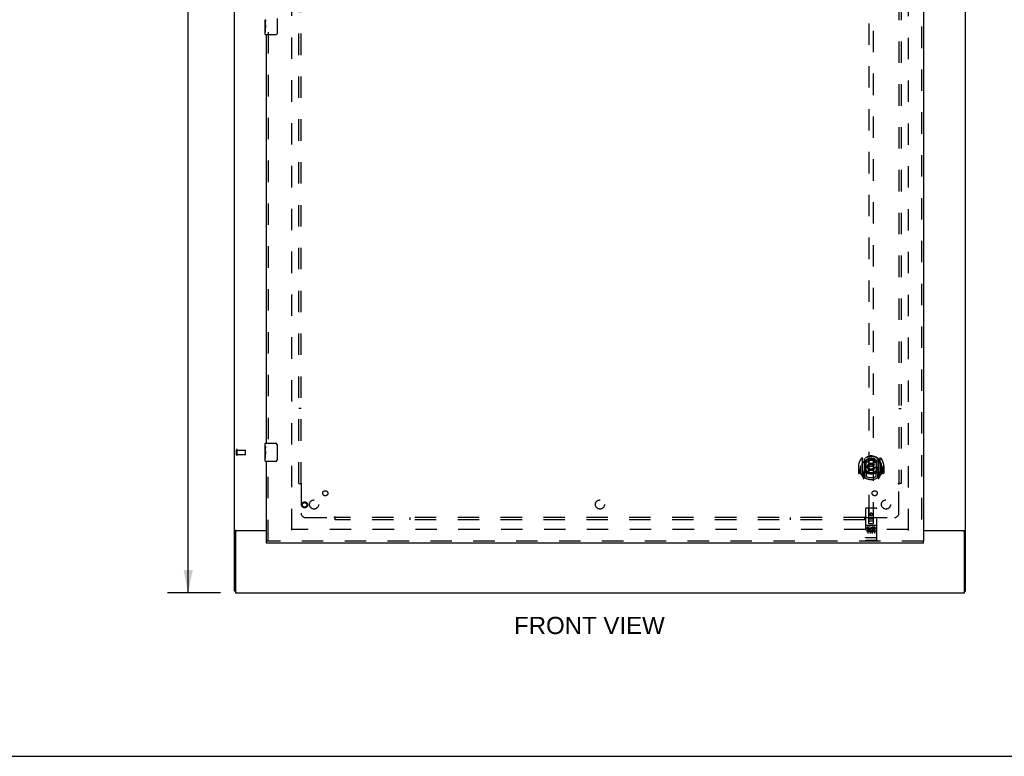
# Model space of a CAD drawing. Header units: inches. Extents: x 0 to 215, y 0 to 139.
# Tile 3 of 118: x 54 to 108, y 0 to 41. Entities that reach past the tile are written whole.
import ezdxf

# ---------------------------------------------------------------- set-up
doc = ezdxf.new("R2010")
doc.units = ezdxf.units.IN
doc.header["$LTSCALE"] = 11.804375
doc.header["$MEASUREMENT"] = 0
doc.linetypes.add('HIDDEN', pattern=[0.2, 0.1, -0.1])
doc.layers.get('0').update_dxf_attribs({"linetype": 'CONTINUOUS'})
for name, color, linetype in [('DEFAULT_2', 8, 'HIDDEN'), ('DIMENSIONS', 7, 'CONTINUOUS'), ('DOOR_ASSEMBLY', 7, 'CONTINUOUS'), ('SUBPANEL', 7, 'CONTINUOUS')]:
    doc.layers.add(name, color=color, linetype=linetype)
doc.styles.get("Standard").update_dxf_attribs({"font": 'arial.ttf'})
doc.dimstyles.new('DIMSTYLE_1', dxfattribs={"dimtxt": 0.946875, "dimasz": 1.2625, "dimexe": 0.09, "dimexo": 0.07, "dimgap": 0.0375, "dimtad": 0, "dimtih": 1, "dimtoh": 1, "dimzin": 4, "dimdsep": 46, "dimtxsty": 'Standard', "dimblk": '_FILLED', "dimblk1": '_FILLED', "dimblk2": '_FILLED', "dimcen": 0.09, "dimadec": 3, "dimazin": 1, "dimtfac": 1, "dimtdec": 3, "dimtofl": 0, "dimtmove": 0, "dimatfit": 3, "dimldrblk": '_FILLED', "dimfxl": 0, "dimtolj": 1, "dimtzin": 4, "dimarcsym": 0})

# ---------------------------------------------------------------- blocks, each defined once
blk = doc.blocks.new('_FILLED')
at = {"color": 0, "linetype": 'ByBlock'}
blk.add_solid([(0, 0), (-1, 0.2), (-1, -0.2)], dxfattribs=at)
blk = doc.blocks.new('*D19')
at = {"layer": 'DIMENSIONS', "color": 2, "linetype": 'Continuous'}
for p, q in [((65.304, 95.001), (62.38, 95.001)), ((63.516, 95.001), (63.516, 52.948)), ((63.516, 9.001), (63.516, 51.054)), ((65.304, 9.001), (62.38, 9.001))]:
    blk.add_line(p, q, dxfattribs=at)
at = {"layer": 'DIMENSIONS', "color": 2, "linetype": 'Continuous', "xscale": 1.2625, "yscale": 1.2625, "zscale": 1.2625}
for p, rotation in [((63.516, 95.001), 90), ((63.516, 9.001), 270)]:
    blk.add_blockref('_FILLED', p, dxfattribs=dict(at, rotation=rotation))
at = {"layer": 'DIMENSIONS', "color": 2, "linetype": 'Continuous', "insert": (63.516, 52.474), "char_height": 0.9469, "width": 3.30878, "attachment_point": 2, "line_spacing_factor": 0.9}
blk.add_mtext('86.00', dxfattribs=at)

msp = doc.modelspace()

# ---------------------------------------------------------------- linework, layer by layer
at = {"color": 3, "linetype": 'Continuous'}
for p, q in [((66.075, 9.105), (66.075, 94.897)), ((106.325, 9.105), (106.325, 94.897)), ((66.116, 12.449), (67.825, 12.449)), ((66.127, 12.358), (66.127, 9.001)), ((67.825, 12.418), (66.187, 12.418)), ((104.013, 12.449), (106.285, 12.449)), ((106.213, 12.418), (104.013, 12.418)), ((106.273, 9.001), (106.273, 12.358)), ((66.127, 9.001), (106.273, 9.001))]:
    msp.add_line(p, q, dxfattribs=at)
at = {"color": 7, "linetype": 'Continuous'}
for p, q in [((66.179, 12.418), (66.075, 12.418)), ((66.179, 12.417), (66.179, 12.418)), ((106.221, 12.418), (106.325, 12.418)), ((106.221, 12.418), (106.221, 12.417)), ((66.127, 9.105), (66.075, 9.105)), ((106.273, 9.105), (106.325, 9.105)), ((0, 0), (214.625, 0))]:
    msp.add_line(p, q, dxfattribs=at)
at = {"color": 3, "linetype": 'Continuous'}
for points in [[(66.116, 12.449), (66.114, 12.447), (66.112, 12.446), (66.11, 12.444), (66.107, 12.443), (66.104, 12.441), (66.101, 12.44), (66.098, 12.438), (66.095, 12.437), (66.092, 12.435), (66.09, 12.434), (66.087, 12.432), (66.085, 12.431), (66.082, 12.429), (66.08, 12.427), (66.079, 12.426), (66.077, 12.424), (66.076, 12.422), (66.076, 12.421), (66.076, 12.42), (66.075, 12.418)], [(106.285, 12.449), (106.287, 12.447), (106.289, 12.446), (106.291, 12.444), (106.294, 12.443), (106.297, 12.441), (106.3, 12.44), (106.306, 12.437)], [(106.306, 12.437), (106.308, 12.435), (106.311, 12.434), (106.314, 12.432), (106.316, 12.431), (106.318, 12.429), (106.321, 12.427), (106.322, 12.426), (106.323, 12.424), (106.324, 12.422), (106.325, 12.421), (106.325, 12.42), (106.325, 12.418)]]:
    msp.add_lwpolyline(points, dxfattribs=at)
at = {"color": 7, "linetype": 'Continuous'}
for points in [[(66.198, 12.449), (66.198, 12.447), (66.198, 12.446), (66.198, 12.444), (66.198, 12.443), (66.197, 12.441), (66.196, 12.439), (66.195, 12.437), (66.194, 12.436), (66.192, 12.434), (66.191, 12.433), (66.189, 12.431), (66.188, 12.43), (66.186, 12.429), (66.184, 12.427), (66.183, 12.426), (66.182, 12.424), (66.181, 12.423), (66.18, 12.421), (66.18, 12.42), (66.179, 12.418)], [(106.203, 12.449), (106.203, 12.447), (106.203, 12.446), (106.203, 12.444), (106.203, 12.443), (106.204, 12.441), (106.204, 12.439), (106.206, 12.437), (106.207, 12.436), (106.208, 12.434), (106.21, 12.433), (106.212, 12.431), (106.213, 12.43), (106.215, 12.429), (106.216, 12.427), (106.218, 12.426), (106.219, 12.424), (106.22, 12.423), (106.221, 12.421), (106.221, 12.42), (106.221, 12.418)]]:
    msp.add_lwpolyline(points, dxfattribs=at)
at = {"color": 3, "linetype": 'Continuous'}
for centre, start, end in [((66.187, 12.358), 90, 180), ((106.213, 12.358), 0, 90)]:
    msp.add_arc(centre, 0.06, start, end, dxfattribs=at)
at = {"layer": 'DEFAULT_2', "color": 8, "linetype": 'HIDDEN'}
for p, q in [((69.2, 91.553), (69.2, 12.449)), ((103.2, 12.449), (103.2, 91.553)), ((66.179, 16.609), (66.179, 16.893)), ((66.222, 16.609), (66.222, 16.893)), ((66.222, 16.875), (66.669, 16.875)), ((66.679, 16.637), (66.679, 16.865)), ((66.222, 16.627), (66.669, 16.627)), ((103.186, 12.501), (69.214, 12.501))]:
    msp.add_line(p, q, dxfattribs=at)
for centre, radius, start, end in [((66.201, 16.893), 0.0215, 360, 180), ((66.669, 16.865), 0.01, 360, 90), ((66.201, 16.609), 0.0215, 180, 0), ((66.669, 16.637), 0.01, 270, 0)]:
    msp.add_arc(centre, radius, start, end, dxfattribs=at)
at = {"layer": 'DOOR_ASSEMBLY', "color": 8, "linetype": 'HIDDEN'}
for p, q in [((103.909, 92.147), (103.909, 11.855)), ((101.013, 49.83), (101.013, 12.828)), ((101.263, 12.828), (101.263, 49.83)), ((67.929, 39.906), (67.929, 17.096)), ((67.929, 11.855), (67.929, 16.406)), ((100.638, 16.456), (100.638, 15.489)), ((100.755, 16.402), (100.755, 15.386)), ((100.763, 16.377), (100.763, 15.374)), ((100.855, 15.654), (100.855, 16.285)), ((100.863, 16.338), (100.863, 16.235)), ((100.975, 16.312), (101.005, 15.972)), ((101.301, 16.312), (101.27, 15.972)), ((101.413, 16.235), (101.413, 16.338)), ((101.42, 16.285), (101.42, 15.654)), ((101.513, 16.377), (101.513, 15.374)), ((101.52, 16.402), (101.52, 15.386)), ((101.638, 15.489), (101.638, 16.456)), ((100.453, 15.972), (100.438, 15.972)), ((100.438, 15.972), (100.438, 15.599)), ((100.555, 15.972), (100.57, 15.972)), ((100.555, 15.972), (100.555, 15.584)), ((100.563, 16.019), (100.563, 16.022)), ((100.563, 15.561), (100.563, 16.019)), ((100.975, 15.628), (101.005, 15.972)), ((101.27, 15.972), (101.005, 15.972)), ((101.301, 15.628), (101.27, 15.972)), ((101.72, 15.972), (101.705, 15.972)), ((101.713, 16.019), (101.713, 16.022)), ((101.713, 15.561), (101.713, 16.019)), ((101.72, 15.972), (101.72, 15.584)), ((101.838, 15.972), (101.823, 15.972)), ((101.838, 15.972), (101.838, 15.599)), ((100.555, 15.584), (100.453, 15.584)), ((100.555, 15.584), (100.563, 15.599)), ((100.642, 15.478), (100.713, 15.303)), ((100.755, 15.643), (100.695, 15.643)), ((100.695, 15.643), (100.695, 15.493)), ((100.695, 15.493), (100.763, 15.493)), ((100.733, 15.547), (100.704, 15.501)), ((100.734, 15.383), (100.738, 15.38)), ((100.741, 15.305), (100.755, 15.386)), ((100.833, 15.324), (100.763, 15.433)), ((100.765, 15.606), (100.765, 15.399)), ((100.855, 15.644), (100.783, 15.644)), ((100.851, 15.626), (100.785, 15.626)), ((100.863, 15.674), (100.863, 15.421)), ((101.413, 15.421), (101.413, 15.674)), ((101.493, 15.644), (101.42, 15.644)), ((101.49, 15.626), (101.425, 15.626)), ((101.513, 15.433), (101.443, 15.324)), ((101.51, 15.399), (101.51, 15.606)), ((101.513, 15.493), (101.58, 15.493)), ((101.58, 15.643), (101.52, 15.643)), ((101.52, 15.386), (101.535, 15.305)), ((101.541, 15.382), (101.542, 15.383)), ((101.542, 15.383), (101.542, 15.383)), ((101.542, 15.383), (101.542, 15.383)), ((101.572, 15.501), (101.543, 15.547)), ((101.563, 15.303), (101.634, 15.478)), ((101.58, 15.493), (101.58, 15.643)), ((101.712, 15.599), (101.72, 15.584)), ((101.823, 15.584), (101.72, 15.584)), ((100.825, 13.638), (100.825, 11.913)), ((101.42, 13.668), (100.855, 13.668)), ((101.011, 12.828), (101.008, 13.638)), ((101.264, 12.828), (101.268, 13.638)), ((101.45, 11.913), (101.45, 13.638)), ((101.01, 13.078), (101.265, 13.078)), ((101.138, 13.401), (101.075, 13.365)), ((101.075, 13.365), (101.085, 13.359)), ((101.075, 13.365), (101.075, 13.293)), ((101.075, 13.293), (101.085, 13.298)), ((101.075, 13.293), (101.138, 13.256)), ((101.138, 13.389), (101.085, 13.359)), ((101.085, 13.359), (101.085, 13.298)), ((101.085, 13.298), (101.138, 13.268)), ((101.2, 13.365), (101.138, 13.401)), ((101.138, 13.401), (101.138, 13.389)), ((101.19, 13.359), (101.138, 13.389)), ((101.138, 13.268), (101.19, 13.298)), ((101.138, 13.256), (101.2, 13.293)), ((101.138, 13.256), (101.138, 13.268)), ((101.2, 13.365), (101.19, 13.359)), ((101.19, 13.298), (101.19, 13.359)), ((101.2, 13.293), (101.19, 13.298)), ((101.2, 13.293), (101.2, 13.365)), ((101.42, 12.711), (100.855, 12.711)), ((100.993, 12.589), (100.901, 12.589)), ((100.901, 12.589), (100.901, 12.547)), ((100.993, 12.547), (100.901, 12.547)), ((100.927, 12.695), (101.099, 12.695)), ((100.95, 12.58), (100.95, 12.274)), ((100.997, 12.503), (100.951, 12.503)), ((101.011, 12.828), (101.013, 12.828)), ((101.013, 12.828), (101.263, 12.828)), ((101.223, 12.953), (101.053, 12.953)), ((101.075, 12.58), (101.075, 12.274)), ((101.177, 12.695), (101.349, 12.695)), ((101.2, 12.58), (101.2, 12.274)), ((101.214, 12.554), (101.201, 12.535)), ((101.21, 12.579), (101.214, 12.577)), ((101.37, 12.589), (101.214, 12.589)), ((101.214, 12.589), (101.214, 12.577)), ((101.214, 12.554), (101.214, 12.376)), ((101.37, 12.547), (101.256, 12.547)), ((101.256, 12.547), (101.256, 12.503)), ((101.348, 12.503), (101.256, 12.503)), ((101.263, 12.828), (101.264, 12.828)), ((101.325, 12.58), (101.325, 12.274)), ((101.348, 12.503), (101.348, 12.461)), ((101.37, 12.589), (101.37, 12.547)), ((100.843, 12.042), (100.842, 12.042)), ((100.844, 12.042), (100.843, 12.042)), ((100.845, 12.042), (100.844, 12.042)), ((100.846, 12.042), (100.845, 12.042)), ((100.847, 12.042), (100.846, 12.042)), ((100.846, 12.042), (100.846, 12.042)), ((100.848, 12.042), (100.847, 12.042)), ((100.849, 12.042), (100.848, 12.042)), ((100.85, 12.041), (100.849, 12.042)), ((100.851, 12.041), (100.85, 12.041)), ((100.85, 12.041), (100.85, 12.041)), ((100.852, 12.041), (100.851, 12.041)), ((100.853, 12.041), (100.852, 12.041)), ((100.854, 12.041), (100.853, 12.041)), ((100.855, 12.041), (100.854, 12.041)), ((101.421, 12.041), (100.855, 12.041)), ((100.855, 12.041), (100.855, 12.041)), ((100.993, 12.462), (100.965, 12.462)), ((101.057, 12.419), (100.965, 12.419)), ((101.057, 12.376), (100.965, 12.376)), ((101.057, 12.419), (101.057, 12.376)), ((101.189, 12.424), (101.206, 12.385)), ((101.37, 12.376), (101.214, 12.376)), ((101.348, 12.461), (101.256, 12.461)), ((101.256, 12.461), (101.256, 12.419)), ((101.37, 12.419), (101.256, 12.419)), ((101.37, 12.419), (101.37, 12.376)), ((101.421, 12.041), (101.422, 12.041)), ((101.422, 12.041), (101.423, 12.041)), ((101.423, 12.041), (101.424, 12.041)), ((101.423, 12.041), (101.423, 12.041)), ((101.424, 12.041), (101.425, 12.041)), ((101.425, 12.041), (101.426, 12.041)), ((101.426, 12.041), (101.427, 12.042)), ((101.427, 12.042), (101.428, 12.042)), ((101.427, 12.042), (101.427, 12.042)), ((101.428, 12.042), (101.429, 12.042)), ((101.429, 12.042), (101.43, 12.042)), ((101.43, 12.042), (101.431, 12.042)), ((101.431, 12.042), (101.432, 12.042)), ((101.432, 12.042), (101.433, 12.042)), ((101.432, 12.042), (101.432, 12.042)), ((101.433, 12.042), (101.434, 12.042)), ((101.434, 12.042), (101.435, 12.042)), ((104.013, 11.855), (67.825, 11.855)), ((101.42, 11.883), (100.855, 11.883))]:
    msp.add_line(p, q, dxfattribs=at)
at = {"layer": 'DOOR_ASSEMBLY', "color": 3, "linetype": 'Continuous'}
for p, q in [((104.013, 92.147), (104.013, 11.855)), ((67.825, 17.251), (67.825, 39.751)), ((67.825, 11.855), (67.825, 16.251)), ((104.013, 11.751), (67.825, 11.751))]:
    msp.add_line(p, q, dxfattribs=at)
at = {"layer": 'DOOR_ASSEMBLY', "color": 7, "linetype": 'Continuous'}
for p, q in [((67.765, 40.332), (67.765, 40.589)), ((67.771, 40.534), (67.765, 40.534)), ((67.765, 40.366), (67.772, 40.366)), ((67.765, 39.766), (67.765, 40.33)), ((67.767, 40.303), (67.765, 40.303)), ((67.765, 40.171), (67.771, 40.171)), ((67.765, 40.135), (67.772, 40.135)), ((67.767, 40.305), (67.769, 40.283)), ((67.772, 40.366), (67.772, 40.502)), ((67.772, 39.905), (67.772, 40.135)), ((68.42, 40.651), (68.42, 39.851)), ((67.765, 40.073), (67.772, 40.073)), ((67.765, 39.905), (67.772, 39.905)), ((68.32, 39.751), (67.78, 39.751)), ((67.765, 17.09), (67.765, 17.236)), ((67.765, 16.832), (67.765, 17.089)), ((67.771, 17.034), (67.765, 17.034)), ((67.765, 16.866), (67.772, 16.866)), ((67.765, 16.266), (67.765, 16.83)), ((67.772, 16.866), (67.772, 17.002)), ((67.78, 17.251), (68.32, 17.251)), ((68.42, 17.151), (68.42, 16.351)), ((67.767, 16.803), (67.765, 16.803)), ((67.765, 16.671), (67.771, 16.671)), ((67.765, 16.635), (67.772, 16.635)), ((67.765, 16.573), (67.772, 16.573)), ((67.765, 16.405), (67.772, 16.405)), ((67.767, 16.805), (67.769, 16.783)), ((67.772, 16.405), (67.772, 16.635)), ((68.32, 16.251), (67.78, 16.251)), ((67.825, 11.751), (67.825, 11.855)), ((104.013, 11.751), (104.013, 11.855))]:
    msp.add_line(p, q, dxfattribs=at)
for points in [[(67.765, 40.59), (67.766, 40.586), (67.766, 40.582), (67.767, 40.576), (67.768, 40.563)], [(67.765, 40.332), (67.766, 40.324), (67.766, 40.315), (67.767, 40.305)], [(67.768, 40.563), (67.769, 40.556), (67.77, 40.547), (67.771, 40.539)], [(67.769, 40.283), (67.77, 40.271), (67.771, 40.259), (67.771, 40.247), (67.772, 40.234), (67.772, 40.222), (67.772, 40.209), (67.772, 40.196), (67.772, 40.183), (67.771, 40.171), (67.771, 40.158), (67.77, 40.146)], [(67.771, 40.539), (67.771, 40.53), (67.772, 40.521), (67.772, 40.512), (67.772, 40.502)], [(68.42, 39.851), (68.42, 39.845), (68.42, 39.838), (68.419, 39.832), (68.417, 39.826), (68.416, 39.82), (68.414, 39.815)], [(67.765, 17.09), (67.766, 17.086), (67.766, 17.082), (67.767, 17.076), (67.768, 17.063)], [(67.765, 16.832), (67.766, 16.824), (67.766, 16.815), (67.767, 16.805)], [(67.768, 17.063), (67.769, 17.056), (67.77, 17.047), (67.771, 17.039)], [(67.771, 17.039), (67.771, 17.03), (67.772, 17.021), (67.772, 17.012), (67.772, 17.002)], [(68.414, 17.187), (68.416, 17.181), (68.417, 17.175), (68.419, 17.169), (68.42, 17.163), (68.42, 17.157), (68.42, 17.151)], [(67.769, 16.783), (67.77, 16.771), (67.771, 16.759), (67.771, 16.747), (67.772, 16.734), (67.772, 16.722), (67.772, 16.709), (67.772, 16.696), (67.772, 16.683), (67.771, 16.671), (67.771, 16.658), (67.77, 16.646)], [(68.42, 16.351), (68.42, 16.345), (68.42, 16.338), (68.419, 16.332), (68.417, 16.326), (68.416, 16.32), (68.414, 16.315)]]:
    msp.add_lwpolyline(points, dxfattribs=at)
at = {"layer": 'DOOR_ASSEMBLY', "color": 8, "linetype": 'HIDDEN'}
for points in [[(100.593, 16.411), (100.593, 16.412), (100.594, 16.413), (100.595, 16.414), (100.595, 16.414), (100.596, 16.415), (100.597, 16.416), (100.598, 16.417), (100.598, 16.418), (100.599, 16.418), (100.6, 16.419), (100.601, 16.42), (100.601, 16.421), (100.602, 16.421), (100.603, 16.422), (100.604, 16.423), (100.605, 16.423), (100.605, 16.424), (100.606, 16.425), (100.607, 16.425), (100.608, 16.426), (100.609, 16.426), (100.61, 16.427), (100.61, 16.428), (100.611, 16.428), (100.612, 16.429), (100.613, 16.429), (100.614, 16.43), (100.615, 16.43), (100.616, 16.431), (100.617, 16.431), (100.618, 16.432), (100.618, 16.432), (100.619, 16.433), (100.62, 16.433)], [(100.95, 16.329), (100.955, 16.331), (100.961, 16.332), (100.966, 16.333), (100.972, 16.335), (100.977, 16.336), (100.983, 16.337), (100.988, 16.339), (100.993, 16.34), (100.999, 16.341), (101.004, 16.342), (101.01, 16.343), (101.015, 16.344), (101.021, 16.345), (101.026, 16.346), (101.032, 16.347), (101.038, 16.348), (101.043, 16.348), (101.049, 16.349), (101.054, 16.35), (101.06, 16.35), (101.065, 16.351), (101.071, 16.352), (101.076, 16.352), (101.082, 16.353), (101.088, 16.353), (101.093, 16.353), (101.099, 16.354), (101.104, 16.354), (101.11, 16.354), (101.116, 16.354), (101.121, 16.355), (101.127, 16.355), (101.132, 16.355), (101.138, 16.355), (101.144, 16.355), (101.149, 16.355), (101.155, 16.355), (101.16, 16.354), (101.166, 16.354), (101.171, 16.354), (101.177, 16.354), (101.183, 16.353), (101.188, 16.353), (101.194, 16.353), (101.199, 16.352), (101.205, 16.352), (101.211, 16.351), (101.216, 16.35), (101.222, 16.35), (101.227, 16.349), (101.233, 16.348), (101.238, 16.348), (101.244, 16.347), (101.249, 16.346), (101.255, 16.345), (101.26, 16.344), (101.266, 16.343), (101.271, 16.342), (101.277, 16.341), (101.282, 16.34), (101.288, 16.339), (101.293, 16.337), (101.299, 16.336), (101.304, 16.335), (101.31, 16.333), (101.315, 16.332), (101.32, 16.331), (101.326, 16.329)], [(101.655, 16.433), (101.656, 16.433), (101.657, 16.432), (101.658, 16.432), (101.659, 16.431), (101.66, 16.431), (101.661, 16.43), (101.662, 16.43), (101.663, 16.429), (101.664, 16.429), (101.665, 16.428), (101.665, 16.428), (101.666, 16.427), (101.667, 16.426), (101.668, 16.426), (101.669, 16.425), (101.67, 16.425), (101.67, 16.424), (101.671, 16.423), (101.672, 16.423), (101.673, 16.422), (101.674, 16.421), (101.674, 16.421), (101.675, 16.42), (101.676, 16.419), (101.677, 16.418), (101.678, 16.418), (101.678, 16.417), (101.679, 16.416), (101.68, 16.415), (101.681, 16.414), (101.681, 16.414), (101.682, 16.413), (101.683, 16.412), (101.683, 16.411)], [(100.684, 16.187), (100.682, 16.186), (100.681, 16.185), (100.679, 16.183), (100.677, 16.182), (100.676, 16.18), (100.674, 16.179), (100.672, 16.177), (100.671, 16.175), (100.669, 16.174), (100.667, 16.172), (100.665, 16.17), (100.663, 16.168), (100.662, 16.166), (100.66, 16.163), (100.658, 16.161), (100.656, 16.159), (100.654, 16.156), (100.652, 16.154), (100.649, 16.151), (100.647, 16.148), (100.645, 16.146), (100.643, 16.143), (100.64, 16.139), (100.638, 16.136), (100.636, 16.133), (100.633, 16.129), (100.631, 16.126), (100.628, 16.122), (100.626, 16.118), (100.623, 16.114), (100.62, 16.11), (100.617, 16.106), (100.615, 16.101), (100.612, 16.096), (100.609, 16.091), (100.605, 16.086)], [(101.67, 16.086), (101.667, 16.091), (101.664, 16.096), (101.661, 16.101), (101.658, 16.105), (101.656, 16.11), (101.653, 16.114), (101.65, 16.118), (101.648, 16.122), (101.645, 16.126), (101.643, 16.129), (101.64, 16.133), (101.638, 16.136), (101.635, 16.139), (101.633, 16.143), (101.631, 16.146), (101.629, 16.148), (101.626, 16.151), (101.624, 16.154), (101.622, 16.156), (101.62, 16.159), (101.618, 16.161), (101.616, 16.163), (101.614, 16.166), (101.612, 16.168), (101.611, 16.17), (101.609, 16.172), (101.607, 16.174), (101.605, 16.175), (101.603, 16.177), (101.602, 16.179), (101.6, 16.18), (101.598, 16.182), (101.597, 16.183), (101.595, 16.185), (101.594, 16.186), (101.592, 16.187)], [(100.62, 15.512), (100.619, 15.512), (100.618, 15.513), (100.618, 15.513), (100.617, 15.513), (100.616, 15.514), (100.615, 15.514), (100.614, 15.515), (100.613, 15.515), (100.612, 15.516), (100.611, 15.517), (100.61, 15.517), (100.61, 15.518), (100.609, 15.518), (100.608, 15.519), (100.607, 15.519), (100.606, 15.52), (100.605, 15.521), (100.605, 15.521), (100.604, 15.522), (100.603, 15.523), (100.602, 15.523), (100.601, 15.524), (100.601, 15.525), (100.6, 15.526), (100.599, 15.526), (100.598, 15.527), (100.598, 15.528), (100.597, 15.529), (100.596, 15.529), (100.595, 15.53), (100.595, 15.531), (100.594, 15.532), (100.593, 15.533), (100.593, 15.534)], [(101.683, 15.534), (101.683, 15.533), (101.682, 15.532), (101.681, 15.531), (101.681, 15.53), (101.68, 15.529), (101.679, 15.529), (101.678, 15.528), (101.678, 15.527), (101.677, 15.526), (101.676, 15.526), (101.675, 15.525), (101.674, 15.524), (101.674, 15.523), (101.673, 15.523), (101.672, 15.522), (101.671, 15.521), (101.67, 15.521), (101.67, 15.52), (101.669, 15.519), (101.668, 15.519), (101.667, 15.518), (101.666, 15.518), (101.665, 15.517), (101.665, 15.517), (101.664, 15.516), (101.663, 15.515), (101.662, 15.515), (101.661, 15.514), (101.66, 15.514), (101.659, 15.513), (101.658, 15.513), (101.657, 15.513), (101.656, 15.512), (101.655, 15.512)], [(100.92, 12.694), (100.92, 12.694), (100.921, 12.694), (100.921, 12.694), (100.921, 12.694), (100.921, 12.694), (100.921, 12.694), (100.921, 12.694), (100.921, 12.694), (100.921, 12.695), (100.921, 12.695), (100.921, 12.695), (100.922, 12.695), (100.922, 12.695), (100.922, 12.695), (100.922, 12.695), (100.922, 12.695), (100.922, 12.695), (100.922, 12.695), (100.922, 12.695), (100.923, 12.695), (100.923, 12.695), (100.923, 12.695), (100.923, 12.695), (100.923, 12.695), (100.923, 12.695), (100.923, 12.695), (100.924, 12.695), (100.924, 12.695), (100.924, 12.695), (100.924, 12.695), (100.924, 12.695), (100.924, 12.695), (100.924, 12.695), (100.925, 12.695), (100.925, 12.695), (100.925, 12.695), (100.925, 12.695), (100.925, 12.695), (100.926, 12.695), (100.926, 12.695), (100.926, 12.695), (100.926, 12.695), (100.926, 12.695), (100.927, 12.695), (100.927, 12.695)], [(101.099, 12.695), (101.099, 12.695), (101.099, 12.695), (101.099, 12.695), (101.1, 12.695), (101.1, 12.695), (101.1, 12.695), (101.1, 12.695), (101.1, 12.695), (101.101, 12.695), (101.101, 12.695), (101.101, 12.695), (101.101, 12.695), (101.101, 12.695), (101.101, 12.695), (101.102, 12.695), (101.102, 12.695), (101.102, 12.695), (101.102, 12.695), (101.102, 12.695), (101.102, 12.695), (101.103, 12.695), (101.103, 12.695), (101.103, 12.695), (101.103, 12.695), (101.103, 12.695), (101.103, 12.695), (101.103, 12.695), (101.104, 12.695), (101.104, 12.695), (101.104, 12.695), (101.104, 12.695), (101.104, 12.695), (101.104, 12.695), (101.104, 12.695), (101.104, 12.695), (101.104, 12.695), (101.105, 12.695), (101.105, 12.694), (101.105, 12.694), (101.105, 12.694), (101.105, 12.694), (101.105, 12.694), (101.105, 12.694), (101.105, 12.694), (101.105, 12.694), (101.105, 12.694)], [(101.17, 12.694), (101.171, 12.694), (101.171, 12.694), (101.171, 12.694), (101.171, 12.694), (101.171, 12.694), (101.171, 12.694), (101.171, 12.694), (101.171, 12.694), (101.171, 12.695), (101.171, 12.695), (101.171, 12.695), (101.172, 12.695), (101.172, 12.695), (101.172, 12.695), (101.172, 12.695), (101.172, 12.695), (101.172, 12.695), (101.172, 12.695), (101.172, 12.695), (101.173, 12.695), (101.173, 12.695), (101.173, 12.695), (101.173, 12.695), (101.173, 12.695), (101.173, 12.695), (101.173, 12.695), (101.174, 12.695), (101.174, 12.695), (101.174, 12.695), (101.174, 12.695), (101.174, 12.695), (101.174, 12.695), (101.174, 12.695), (101.175, 12.695), (101.175, 12.695), (101.175, 12.695), (101.175, 12.695), (101.175, 12.695), (101.176, 12.695), (101.176, 12.695), (101.176, 12.695), (101.176, 12.695), (101.176, 12.695), (101.177, 12.695), (101.177, 12.695)], [(101.349, 12.695), (101.349, 12.695), (101.349, 12.695), (101.349, 12.695), (101.35, 12.695), (101.35, 12.695), (101.35, 12.695), (101.35, 12.695), (101.35, 12.695), (101.351, 12.695), (101.351, 12.695), (101.351, 12.695), (101.351, 12.695), (101.351, 12.695), (101.352, 12.695), (101.352, 12.695), (101.352, 12.695), (101.352, 12.695), (101.352, 12.695), (101.352, 12.695), (101.352, 12.695), (101.353, 12.695), (101.353, 12.695), (101.353, 12.695), (101.353, 12.695), (101.353, 12.695), (101.353, 12.695), (101.353, 12.695), (101.354, 12.695), (101.354, 12.695), (101.354, 12.695), (101.354, 12.695), (101.354, 12.695), (101.354, 12.695), (101.354, 12.695), (101.354, 12.695), (101.354, 12.695), (101.355, 12.695), (101.355, 12.694), (101.355, 12.694), (101.355, 12.694), (101.355, 12.694), (101.355, 12.694), (101.355, 12.694), (101.355, 12.694), (101.355, 12.694), (101.355, 12.694)], [(100.842, 12.042), (100.842, 12.042), (100.841, 12.042), (100.841, 12.042), (100.841, 12.042), (100.84, 12.042), (100.84, 12.042), (100.839, 12.042), (100.839, 12.043), (100.839, 12.043), (100.838, 12.043), (100.838, 12.043), (100.838, 12.043), (100.837, 12.043), (100.837, 12.043), (100.837, 12.043), (100.836, 12.043), (100.836, 12.043), (100.836, 12.043), (100.835, 12.043), (100.835, 12.043), (100.835, 12.043), (100.835, 12.043), (100.834, 12.044), (100.834, 12.044), (100.834, 12.044), (100.833, 12.044), (100.833, 12.044), (100.833, 12.044), (100.832, 12.044), (100.832, 12.044), (100.832, 12.044), (100.832, 12.044), (100.831, 12.044), (100.831, 12.044), (100.831, 12.044), (100.831, 12.045), (100.83, 12.045), (100.83, 12.045), (100.83, 12.045), (100.83, 12.045), (100.83, 12.045), (100.829, 12.045), (100.829, 12.045), (100.829, 12.045), (100.829, 12.045), (100.829, 12.045), (100.828, 12.046), (100.828, 12.046), (100.828, 12.046), (100.828, 12.046), (100.828, 12.046), (100.828, 12.046), (100.827, 12.046), (100.827, 12.046), (100.827, 12.046), (100.827, 12.046), (100.827, 12.047), (100.827, 12.047), (100.827, 12.047), (100.826, 12.047), (100.826, 12.047), (100.826, 12.047), (100.826, 12.047), (100.826, 12.047), (100.826, 12.047), (100.826, 12.047), (100.826, 12.048), (100.826, 12.048), (100.826, 12.048), (100.826, 12.048), (100.826, 12.048), (100.826, 12.048), (100.826, 12.048), (100.825, 12.048), (100.825, 12.048), (100.825, 12.048), (100.825, 12.049), (100.825, 12.049), (100.825, 12.049)], [(101.435, 12.042), (101.435, 12.042), (101.435, 12.042), (101.436, 12.042), (101.436, 12.042), (101.436, 12.042), (101.437, 12.043), (101.437, 12.043), (101.437, 12.043), (101.438, 12.043), (101.438, 12.043), (101.438, 12.043), (101.439, 12.043), (101.439, 12.043), (101.439, 12.043), (101.44, 12.043), (101.44, 12.043), (101.44, 12.043), (101.441, 12.043), (101.441, 12.043), (101.441, 12.043), (101.442, 12.044), (101.442, 12.044), (101.442, 12.044), (101.442, 12.044), (101.443, 12.044), (101.443, 12.044), (101.443, 12.044), (101.444, 12.044), (101.444, 12.044), (101.444, 12.044), (101.444, 12.044), (101.445, 12.044), (101.445, 12.044), (101.445, 12.045), (101.445, 12.045), (101.446, 12.045), (101.446, 12.045), (101.446, 12.045), (101.446, 12.045), (101.446, 12.045), (101.447, 12.045), (101.447, 12.045), (101.447, 12.045), (101.447, 12.045), (101.447, 12.046), (101.448, 12.046), (101.448, 12.046), (101.448, 12.046), (101.448, 12.046), (101.448, 12.046), (101.448, 12.046), (101.449, 12.046), (101.449, 12.046), (101.449, 12.046), (101.449, 12.047), (101.449, 12.047), (101.449, 12.047), (101.449, 12.047), (101.449, 12.047), (101.45, 12.047), (101.45, 12.047), (101.45, 12.047), (101.45, 12.047), (101.45, 12.047), (101.45, 12.048), (101.45, 12.048), (101.45, 12.048), (101.45, 12.048), (101.45, 12.048), (101.45, 12.048), (101.45, 12.048), (101.45, 12.048), (101.45, 12.048), (101.45, 12.048), (101.45, 12.049), (101.45, 12.049), (101.45, 12.049)]]:
    msp.add_lwpolyline(points, dxfattribs=at)
for centre, radius in [((101.138, 15.954), 0.35), ((101.138, 15.954), 0.335), ((101.138, 15.954), 0.205), ((101.138, 15.954), 0.133), ((69.929, 13.855), 0.164), ((69.929, 13.855), 0.124), ((101.138, 13.328), 0.085), ((101.138, 13.328), 0.0845)]:
    msp.add_circle(centre, radius, dxfattribs=at)
at = {"layer": 'DOOR_ASSEMBLY', "color": 7, "linetype": 'Continuous'}
for centre, radius, start, end in [((67.78, 39.766), 0.015, 180, 270), ((68.32, 39.851), 0.1, 270, 338.7946), ((67.78, 17.236), 0.015, 90, 180), ((68.32, 17.151), 0.1, 21.1999, 90), ((68.32, 16.351), 0.1, 270, 338.7946), ((67.78, 16.266), 0.015, 180, 270)]:
    msp.add_arc(centre, radius, start, end, dxfattribs=at)
at = {"layer": 'DOOR_ASSEMBLY', "color": 8, "linetype": 'HIDDEN'}
for centre, radius, start, end in [((101.138, 15.972), 0.7, 305.5126, 234.4874), ((101.138, 15.97), 0.583, 0.2464, 179.7536), ((101.138, 15.944), 0.58, 7.6622, 172.3378), ((100.653, 16.456), 0.015, 135.0748, 180), ((101.138, 15.655), 0.7, 49.529, 130.471), ((100.77, 16.402), 0.015, 130.3587, 180), ((100.783, 16.377), 0.02, 129.3378, 179.9984), ((100.87, 16.285), 0.015, 112.9863, 180), ((101.138, 15.944), 0.48, 55.0461, 124.9539), ((101.138, 15.954), 0.343, 48.8739, 131.1261), ((100.955, 16.31), 0.02, 5.0796, 105.5752), ((101.32, 16.31), 0.02, 74.4248, 174.9204), ((101.405, 16.285), 0.015, 0, 67.0137), ((101.493, 16.377), 0.02, 0, 50.6594), ((101.505, 16.402), 0.015, 0, 49.6413), ((101.623, 16.456), 0.015, 0, 44.9252), ((101.138, 15.972), 0.685, 180, 213.0115), ((100.583, 16.019), 0.02, 172.3378, 180), ((100.893, 16.235), 0.03, 180, 311.1261), ((101.383, 16.235), 0.03, 228.8739, 360), ((101.138, 15.972), 0.685, 326.9885, 360), ((101.693, 16.019), 0.02, 0, 7.6622), ((100.453, 15.599), 0.015, 180, 270), ((100.583, 15.561), 0.02, 180, 215.2961), ((101.138, 15.954), 0.7, 215.2961, 324.7039), ((100.653, 15.489), 0.015, 180, 224.9252), ((100.708, 15.498), 0.005, 147.3208, 270), ((100.726, 15.308), 0.015, 201.8041, 350), ((101.138, 16.285), 0.7, 233.2319, 306.7681), ((100.743, 15.419), 0.02, 234.4874, 360), ((100.575, 15.648), 0.188, 327.3208, 360), ((100.745, 15.399), 0.02, 234.7457, 360), ((100.783, 15.624), 0.02, 90, 180), ((100.783, 15.374), 0.02, 180, 238.5295), ((100.785, 15.606), 0.02, 90, 180), ((100.851, 15.606), 0.02, 66.536, 90), ((100.87, 15.654), 0.015, 180, 247.0137), ((101.138, 16.267), 0.7, 246.536, 293.464), ((100.893, 15.674), 0.03, 48.8739, 180), ((101.138, 15.954), 0.6, 242.7204, 297.2796), ((101.138, 15.954), 0.343, 228.8739, 311.1261), ((100.955, 15.63), 0.02, 254.3869, 354.9204), ((101.321, 15.63), 0.02, 185.0796, 285.6131), ((101.383, 15.674), 0.03, 0, 131.1261), ((101.405, 15.654), 0.015, 292.9863, 360), ((101.425, 15.606), 0.02, 90, 113.464), ((101.49, 15.606), 0.02, 0, 90), ((101.493, 15.624), 0.02, 0, 90), ((101.493, 15.374), 0.02, 301.4688, 359.9992), ((101.53, 15.399), 0.02, 180, 305.2543), ((101.701, 15.648), 0.188, 180, 212.6792), ((101.533, 15.419), 0.02, 180, 305.5126), ((101.549, 15.308), 0.015, 190, 338.1959), ((101.568, 15.498), 0.005, 270, 32.6792), ((101.623, 15.489), 0.015, 315.0748, 360), ((101.693, 15.561), 0.02, 324.7039, 360), ((101.823, 15.599), 0.015, 270, 360), ((100.855, 13.638), 0.03, 90, 180), ((100.978, 13.638), 0.03, 0, 90), ((101.298, 13.638), 0.03, 90, 180), ((101.42, 13.638), 0.03, 0, 90), ((100.855, 12.741), 0.03, 180, 270), ((100.965, 12.44), 0.0644, 102.2995, 270.0775), ((100.993, 12.526), 0.0635, 270, 90), ((100.993, 12.525), 0.0219, 280.307, 90), ((101.053, 12.913), 0.04, 90, 180), ((101.053, 12.868), 0.04, 180, 270), ((101.164, 12.483), 0.107, 64.2636, 293.4027), ((101.164, 12.483), 0.0639, 54.8895, 293.4026), ((101.223, 12.913), 0.04, 0, 90), ((101.223, 12.868), 0.04, 270, 360), ((101.42, 12.741), 0.03, 270, 360), ((100.965, 12.44), 0.0219, 89.9011, 270), ((100.855, 11.913), 0.03, 180, 270), ((101.42, 11.913), 0.03, 270, 360)]:
    msp.add_arc(centre, radius, start, end, dxfattribs=at)
at = {"layer": 'DOOR_ASSEMBLY', "color": 7, "linetype": 'Continuous'}
for centre in [(68.028, 40.167), (68.028, 16.667)]:
    msp.add_ellipse(centre, major_axis=(0.263, 0), ratio=0.432808, start_param=3.141593, end_param=3.321581, dxfattribs=at)
at = {"layer": 'SUBPANEL', "color": 8, "linetype": 'HIDDEN'}
for p, q in [((69.607, 15.032), (69.607, 88.97)), ((69.732, 15.032), (69.732, 88.97)), ((102.669, 88.97), (102.669, 15.032)), ((102.794, 88.97), (102.794, 15.032)), ((69.732, 19.157), (69.607, 19.157)), ((102.669, 19.157), (102.794, 19.157)), ((69.607, 15.032), (69.693, 15.032)), ((69.693, 15.032), (69.773, 15.032)), ((69.713, 15.015), (69.719, 15.009)), ((69.732, 14.997), (69.732, 13.407)), ((102.628, 15.032), (102.708, 15.032)), ((102.669, 13.407), (102.669, 14.997)), ((102.794, 15.032), (102.708, 15.032)), ((69.982, 13.157), (71.571, 13.157)), ((71.607, 13.119), (71.607, 13.198)), ((100.794, 13.157), (71.607, 13.157)), ((71.607, 13.032), (71.607, 13.119)), ((100.794, 13.032), (71.607, 13.032)), ((75.732, 13.157), (75.732, 13.032)), ((96.669, 13.157), (96.669, 13.032)), ((100.794, 13.119), (100.794, 13.198)), ((100.794, 13.032), (100.794, 13.119)), ((100.811, 13.138), (100.818, 13.145)), ((100.83, 13.157), (102.419, 13.157))]:
    msp.add_line(p, q, dxfattribs=at)
for points in [[(69.693, 15.032), (69.695, 15.03), (69.697, 15.029), (69.699, 15.027), (69.701, 15.026), (69.703, 15.024), (69.705, 15.023), (69.707, 15.021), (69.708, 15.02), (69.71, 15.018), (69.711, 15.017), (69.713, 15.015)], [(69.719, 15.009), (69.721, 15.007), (69.723, 15.005), (69.725, 15.003), (69.727, 15.001), (69.729, 15), (69.73, 14.998), (69.732, 14.997)], [(69.751, 15.01), (69.746, 15.007), (69.744, 15.005), (69.742, 15.004), (69.739, 15.003), (69.737, 15.001), (69.735, 15), (69.733, 14.998), (69.732, 14.997)], [(69.773, 15.032), (69.772, 15.03), (69.771, 15.029), (69.77, 15.027), (69.769, 15.025), (69.768, 15.024), (69.767, 15.022), (69.766, 15.021), (69.764, 15.019), (69.763, 15.018), (69.761, 15.016), (69.759, 15.015), (69.757, 15.014), (69.755, 15.012), (69.753, 15.011), (69.751, 15.01)], [(102.628, 15.032), (102.629, 15.03), (102.63, 15.029), (102.631, 15.027), (102.632, 15.025), (102.633, 15.024), (102.634, 15.022), (102.635, 15.021), (102.637, 15.019), (102.638, 15.018), (102.64, 15.016), (102.642, 15.015), (102.644, 15.014), (102.646, 15.012), (102.648, 15.011), (102.65, 15.01), (102.654, 15.007)], [(102.654, 15.007), (102.657, 15.005), (102.659, 15.004), (102.661, 15.003), (102.664, 15.001), (102.666, 15), (102.667, 14.998), (102.669, 14.997)], [(102.688, 15.015), (102.681, 15.009), (102.68, 15.007), (102.678, 15.005), (102.676, 15.003), (102.674, 15.001), (102.672, 15), (102.671, 14.998), (102.669, 14.997)], [(102.708, 15.032), (102.706, 15.03), (102.703, 15.029), (102.701, 15.027), (102.699, 15.026), (102.698, 15.024), (102.696, 15.023), (102.694, 15.021), (102.692, 15.02), (102.691, 15.018), (102.689, 15.017), (102.688, 15.015)], [(71.582, 13.172), (71.58, 13.169), (71.579, 13.167), (71.577, 13.165), (71.576, 13.163), (71.574, 13.161), (71.573, 13.159), (71.571, 13.157)], [(71.59, 13.138), (71.583, 13.145), (71.581, 13.147), (71.579, 13.149), (71.578, 13.15), (71.576, 13.152), (71.574, 13.154), (71.573, 13.156), (71.571, 13.157)], [(71.607, 13.198), (71.605, 13.197), (71.603, 13.197), (71.602, 13.196), (71.6, 13.195), (71.598, 13.194), (71.597, 13.192), (71.595, 13.191), (71.594, 13.19), (71.592, 13.188), (71.591, 13.186), (71.59, 13.185), (71.588, 13.183), (71.587, 13.181), (71.586, 13.179), (71.584, 13.176), (71.582, 13.172)], [(71.607, 13.119), (71.605, 13.121), (71.603, 13.123), (71.602, 13.125), (71.6, 13.127), (71.599, 13.129), (71.597, 13.13), (71.596, 13.132), (71.594, 13.134), (71.593, 13.135), (71.591, 13.137), (71.59, 13.138)], [(100.794, 13.198), (100.796, 13.197), (100.798, 13.197), (100.799, 13.196), (100.801, 13.195), (100.802, 13.194), (100.804, 13.192), (100.806, 13.191), (100.807, 13.19), (100.809, 13.188), (100.81, 13.186), (100.811, 13.185), (100.813, 13.183), (100.814, 13.181), (100.815, 13.179), (100.817, 13.176)], [(100.794, 13.119), (100.796, 13.121), (100.797, 13.123), (100.799, 13.125), (100.801, 13.127), (100.802, 13.129), (100.804, 13.13), (100.805, 13.132), (100.807, 13.134), (100.808, 13.135), (100.81, 13.137), (100.811, 13.138)], [(100.817, 13.176), (100.819, 13.172), (100.821, 13.169), (100.822, 13.167), (100.824, 13.165), (100.825, 13.163), (100.827, 13.161), (100.828, 13.159), (100.83, 13.157)], [(100.818, 13.145), (100.82, 13.147), (100.821, 13.149), (100.823, 13.15), (100.825, 13.152), (100.827, 13.154), (100.828, 13.156), (100.83, 13.157)]]:
    msp.add_lwpolyline(points, dxfattribs=at)
for centre, radius in [((70.45, 13.876), 0.25), ((71.069, 14.495), 0.141), ((86.2, 13.876), 0.25), ((101.332, 14.495), 0.141), ((101.95, 13.876), 0.25)]:
    msp.add_circle(centre, radius, dxfattribs=at)
for centre, start, end in [((69.982, 13.407), 180, 270), ((102.419, 13.407), 270, 360)]:
    msp.add_arc(centre, 0.25, start, end, dxfattribs=at)

# ---------------------------------------------------------------- texts
at = {"layer": 'DIMENSIONS', "color": 2, "linetype": 'Continuous', "insert": (85.617, 7.684), "char_height": 0.9469, "width": 8.28604, "attachment_point": 2, "line_spacing_factor": 0.9}
msp.add_mtext('FRONT VIEW', dxfattribs=at)

# ---------------------------------------------------------------- dimensions: what is measured, and where the dimension line sits
at = {"layer": 'DIMENSIONS', "color": 2, "linetype": 'Continuous'}
dim = msp.add_linear_dim(base=(63.516, 9.001), p1=(65.374, 95.001), p2=(65.374, 9.001), angle=270, dimstyle='DIMSTYLE_1', dxfattribs=at)
dim.commit()
dim.dimension.update_dxf_attribs({"geometry": '*D19', "text_midpoint": (63.51, 51.996), "dimtype": 160})

doc.saveas('drawing.dxf')
